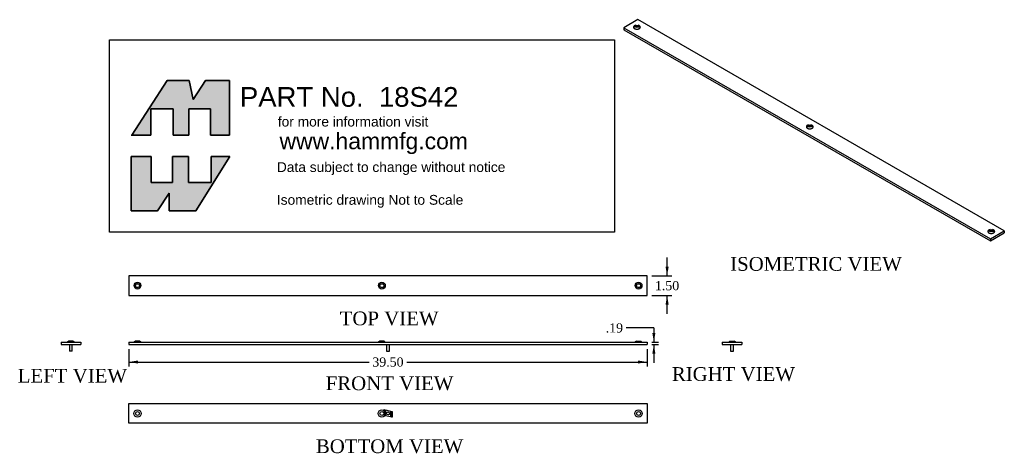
# Model space of a CAD drawing. Header units: inches. Extents: x 3.7 to 78.7, y 29.8 to 62.9.
import ezdxf
from ezdxf.enums import TextEntityAlignment as Align

# ---------------------------------------------------------------- set-up
doc = ezdxf.new("R2010")
doc.units = ezdxf.units.IN
doc.header["$MEASUREMENT"] = 0
doc.layers.get('0').update_dxf_attribs({"linetype": 'CONTINUOUS'})
for name, color, linetype in [('COM55735-2', 7, 'CONTINUOUS'), ('DEFAULT', 7, 'CONTINUOUS'), ('NTS16697', 7, 'CONTINUOUS'), ('SCS19061', 7, 'CONTINUOUS')]:
    doc.layers.add(name, color=color, linetype=linetype)
doc.styles.add('SEACAD_ARIAL_TTF', font='arial.ttf')
doc.styles.add('SEACAD_TIMES_TTF', font='times.ttf')

# ---------------------------------------------------------------- blocks, each defined once
blk = doc.blocks.new('GDIMGGROUP')
at = {"layer": 'DEFAULT', "linetype": 'Continuous'}
for points in [[(53.154, 44.077), (52.92, 44.077), (53.037, 43.377)], [(53.154, 41.177), (53.037, 41.877), (52.92, 41.177)]]:
    blk.add_hatch(color=7, dxfattribs=at).paths.add_polyline_path(points)
at = {"layer": 'DEFAULT', "color": 7, "linetype": 'Continuous'}
for p, q in [((53.037, 43.377), (53.037, 44.777)), ((51.869, 43.377), (53.387, 43.377)), ((51.869, 41.877), (53.387, 41.877)), ((53.037, 40.477), (53.037, 41.877))]:
    blk.add_line(p, q, dxfattribs=at)
at = {"layer": 'DEFAULT', "color": 7, "linetype": 'Continuous', "style": 'SEACAD_TIMES_TTF'}
blk.add_text('1.50', height=0.7, dxfattribs=at).set_placement((52.108, 42.977), align=Align.TOP_LEFT)
blk = doc.blocks.new('GDIMGGROUP1')
at = {"layer": 'DEFAULT', "linetype": 'Continuous'}
for points in [[(12.719, 36.681), (12.719, 36.915), (12.019, 36.798)], [(50.819, 36.681), (51.519, 36.798), (50.819, 36.915)]]:
    blk.add_hatch(color=7, dxfattribs=at).paths.add_polyline_path(points)
at = {"layer": 'DEFAULT', "color": 7, "linetype": 'Continuous'}
for p, q in [((12.019, 37.781), (12.019, 36.448)), ((51.519, 37.781), (51.519, 36.448)), ((12.019, 36.798), (30.33, 36.798)), ((33.209, 36.798), (51.519, 36.798))]:
    blk.add_line(p, q, dxfattribs=at)
at = {"layer": 'DEFAULT', "color": 7, "linetype": 'Continuous', "style": 'SEACAD_TIMES_TTF'}
blk.add_text('39.50', height=0.7, dxfattribs=at).set_placement((30.575, 37.148), align=Align.TOP_LEFT)
blk = doc.blocks.new('GDIMGGROUP2')
at = {"layer": 'DEFAULT', "linetype": 'Continuous'}
for points in [[(52.144, 39.019), (51.911, 39.019), (52.028, 38.319)], [(52.144, 37.431), (52.028, 38.131), (51.911, 37.431)]]:
    blk.add_hatch(color=7, dxfattribs=at).paths.add_polyline_path(points)
at = {"layer": 'DEFAULT', "color": 7, "linetype": 'Continuous'}
for p, q in [((52.028, 39.401), (49.928, 39.401)), ((52.028, 39.401), (52.028, 38.319)), ((51.869, 38.319), (52.378, 38.319)), ((51.869, 38.131), (52.378, 38.131)), ((52.028, 38.131), (52.028, 36.731))]:
    blk.add_line(p, q, dxfattribs=at)
at = {"layer": 'DEFAULT', "color": 7, "linetype": 'Continuous', "style": 'SEACAD_TIMES_TTF'}
blk.add_text('.19', height=0.7, dxfattribs=at).set_placement((48.355, 39.751), align=Align.TOP_LEFT)

msp = doc.modelspace()

# ---------------------------------------------------------------- hatches: boundary and pattern name
at = {"layer": 'DEFAULT', "linetype": 'Continuous'}
for points in [[(16.618, 58.277), (14.926, 58.277), (12.255, 54.121), (13.684, 54.121), (13.684, 56.113), (15.397, 56.113), (15.397, 54.121), (16.597, 54.121), (16.597, 56.113), (18.246, 56.113), (18.246, 54.121), (19.681, 54.121), (19.681, 58.277), (17.861, 58.277), (16.918, 56.842)], [(15.355, 50.502), (13.705, 50.502), (13.705, 52.494), (12.185, 52.494), (12.185, 48.338), (14.198, 48.338), (15.098, 49.688), (15.098, 48.338), (17.111, 48.338), (19.724, 52.494), (18.289, 52.494), (18.289, 50.502), (16.554, 50.502), (16.554, 52.494), (15.355, 52.494)]]:
    msp.add_hatch(color=7, dxfattribs=at).paths.add_polyline_path(points)

# ---------------------------------------------------------------- linework, layer by layer
at = {"layer": 'COM55735-2', "color": 7, "linetype": 'Continuous'}
for p, q in [((50.804, 62.927), (49.743, 62.315)), ((49.743, 62.315), (77.674, 46.189)), ((49.743, 62.315), (49.743, 62.161)), ((50.65, 62.499), (50.597, 62.48)), ((78.734, 46.801), (50.804, 62.927)), ((50.877, 62.48), (50.825, 62.499)), ((49.743, 62.161), (77.674, 46.036)), ((63.82, 54.896), (63.767, 54.876)), ((64.047, 54.876), (63.994, 54.896)), ((77.653, 46.909), (77.6, 46.89)), ((77.674, 46.189), (78.734, 46.801)), ((77.674, 46.036), (78.734, 46.648)), ((77.88, 46.89), (77.828, 46.909)), ((78.734, 46.801), (78.734, 46.648)), ((77.674, 46.189), (77.674, 46.036)), ((51.519, 43.377), (12.019, 43.377)), ((12.019, 43.377), (12.019, 41.877)), ((51.519, 41.877), (51.519, 43.377)), ((12.019, 41.877), (51.519, 41.877)), ((6.847, 38.319), (8.347, 38.319)), ((6.847, 38.319), (6.847, 38.131)), ((7.434, 38.401), (7.337, 38.319)), ((7.759, 38.401), (7.434, 38.401)), ((7.857, 38.319), (7.759, 38.401)), ((8.347, 38.319), (8.347, 38.131)), ((12.019, 38.319), (51.519, 38.319)), ((12.019, 38.319), (12.019, 38.131)), ((12.513, 38.401), (12.415, 38.319)), ((12.838, 38.401), (12.513, 38.401)), ((12.935, 38.319), (12.838, 38.401)), ((31.138, 38.401), (31.04, 38.319)), ((31.463, 38.401), (31.138, 38.401)), ((31.56, 38.319), (31.463, 38.401)), ((50.701, 38.401), (50.603, 38.319)), ((50.701, 38.401), (51.026, 38.401)), ((51.123, 38.319), (51.026, 38.401)), ((51.519, 38.319), (51.519, 38.131)), ((57.24, 38.319), (58.74, 38.319)), ((57.24, 38.319), (57.24, 38.131)), ((57.827, 38.401), (57.73, 38.319)), ((57.827, 38.401), (58.152, 38.401)), ((58.25, 38.319), (58.152, 38.401)), ((58.74, 38.319), (58.74, 38.131)), ((6.847, 38.131), (8.347, 38.131)), ((12.019, 38.131), (51.519, 38.131)), ((57.24, 38.131), (58.74, 38.131)), ((12.019, 33.622), (51.519, 33.622)), ((12.019, 32.122), (12.019, 33.622)), ((51.519, 33.622), (51.519, 32.122)), ((51.519, 32.122), (12.019, 32.122))]:
    msp.add_line(p, q, dxfattribs=at)
for centre, radius in [((12.675, 42.627), 0.26), ((12.675, 42.627), 0.162), ((12.675, 42.627), 0.148), ((31.3, 42.627), 0.26), ((31.3, 42.627), 0.162), ((31.3, 42.627), 0.148), ((50.863, 42.627), 0.26), ((50.863, 42.627), 0.162), ((50.863, 42.627), 0.148), ((12.675, 32.872), 0.281), ((12.675, 32.872), 0.148), ((31.3, 32.872), 0.281), ((31.3, 32.872), 0.148), ((50.863, 32.872), 0.281), ((50.863, 32.872), 0.148)]:
    msp.add_circle(centre, radius, dxfattribs=at)
for centre, major_axis in [((50.737, 62.42), (0.162, 0)), ((50.737, 62.42), (-0.148, 0)), ((63.907, 54.817), (-0.162, 0)), ((63.907, 54.817), (-0.148, 0)), ((77.74, 46.83), (-0.162, 0)), ((77.74, 46.83), (-0.148, 0))]:
    msp.add_ellipse(centre, major_axis=major_axis, ratio=0.57735, dxfattribs=at)
for points in [[(50.597, 62.48), (50.227, 62.343), (50.612, 62.222), (50.997, 62.1), (50.997, 62.353)], [(63.647, 54.75), (63.647, 54.496), (64.032, 54.618), (64.417, 54.74), (64.047, 54.876)], [(77.48, 46.763), (77.48, 46.51), (77.865, 46.631), (78.25, 46.753), (77.88, 46.89)]]:
    msp.add_rational_spline(points, [1, 0.50969466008, 1, 0.50969466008, 1], degree=2, knots=[0, 0, 0, 0.5, 0.5, 1, 1, 1], dxfattribs=at)
for points, weights in [([(50.86, 62.372), (50.737, 62.478), (50.615, 62.372)], [1, 0.559001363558, 1]), ([(50.829, 62.353), (50.737, 62.371), (50.646, 62.353)], [1, 0.945311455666, 1]), ([(50.997, 62.353), (50.997, 62.435), (50.877, 62.48)], [1, 0.877037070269, 1]), ([(63.767, 54.876), (63.647, 54.832), (63.647, 54.75)], [1, 0.877037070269, 1]), ([(64.03, 54.769), (63.907, 54.874), (63.784, 54.769)], [1, 0.559001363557, 1]), ([(63.999, 54.749), (63.907, 54.768), (63.815, 54.749)], [1, 0.945311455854, 1]), ([(77.6, 46.89), (77.48, 46.845), (77.48, 46.763)], [1, 0.877037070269, 1]), ([(77.863, 46.782), (77.74, 46.887), (77.618, 46.782)], [1, 0.559001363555, 1]), ([(77.832, 46.763), (77.74, 46.781), (77.649, 46.763)], [1, 0.945311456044, 1])]:
    msp.add_rational_spline(points, weights, degree=2, dxfattribs=at)
at = {"layer": 'DEFAULT', "color": 7, "linetype": 'Continuous'}
for p, q in [((10.552, 61.38), (49.038, 61.38)), ((10.552, 46.719), (10.552, 61.38)), ((49.038, 61.38), (49.038, 46.719)), ((14.926, 58.277), (12.227, 54.079)), ((16.618, 58.277), (14.926, 58.277)), ((16.918, 56.842), (16.618, 58.277)), ((17.861, 58.277), (16.918, 56.842)), ((19.681, 58.277), (17.861, 58.277)), ((19.681, 54.121), (19.681, 58.277)), ((13.684, 56.113), (15.397, 56.113)), ((13.684, 54.121), (13.684, 56.113)), ((15.397, 56.113), (15.397, 54.121)), ((16.597, 56.113), (18.246, 56.113)), ((16.597, 54.121), (16.597, 56.113)), ((18.246, 56.113), (18.246, 54.121)), ((12.185, 54.121), (13.684, 54.121)), ((15.397, 54.121), (16.597, 54.121)), ((18.246, 54.121), (19.681, 54.121)), ((12.185, 52.494), (13.705, 52.494)), ((12.185, 48.338), (12.185, 52.494)), ((13.705, 52.494), (13.705, 50.502)), ((15.355, 52.494), (16.554, 52.494)), ((15.355, 50.502), (15.355, 52.494)), ((16.554, 52.494), (16.554, 50.502)), ((19.724, 52.494), (17.111, 48.338)), ((18.289, 52.494), (19.724, 52.494)), ((18.289, 50.502), (18.289, 52.494)), ((13.705, 50.502), (15.355, 50.502)), ((16.554, 50.502), (18.289, 50.502)), ((15.098, 49.688), (14.198, 48.338)), ((15.098, 48.338), (15.098, 49.688)), ((14.198, 48.338), (12.185, 48.338)), ((17.111, 48.338), (15.098, 48.338)), ((49.038, 46.719), (10.552, 46.719))]:
    msp.add_line(p, q, dxfattribs=at)
for points in [[(16.618, 58.277), (16.918, 56.842), (17.861, 58.277), (19.681, 58.277), (19.681, 54.121), (18.246, 54.121), (18.246, 56.113), (16.597, 56.113), (16.597, 54.121), (15.397, 54.121), (15.397, 56.113), (13.684, 56.113), (13.684, 54.121), (12.255, 54.121), (14.926, 58.277), (16.618, 58.277)], [(16.618, 58.277), (16.918, 56.842), (17.861, 58.277), (19.681, 58.277), (19.681, 54.121), (18.246, 54.121), (18.246, 56.113), (16.597, 56.113), (16.597, 54.121), (15.397, 54.121), (15.397, 56.113), (13.684, 56.113), (13.684, 54.121), (12.255, 54.121), (14.926, 58.277), (16.618, 58.277)], [(16.618, 58.277), (16.918, 56.842), (17.861, 58.277), (19.681, 58.277), (19.681, 54.121), (18.246, 54.121), (18.246, 56.113), (16.597, 56.113), (16.597, 54.121), (15.397, 54.121), (15.397, 56.113), (13.684, 56.113), (13.684, 54.121), (12.255, 54.121), (14.926, 58.277), (16.618, 58.277)], [(16.618, 58.277), (16.918, 56.842), (17.861, 58.277), (19.681, 58.277), (19.681, 54.121), (18.246, 54.121), (18.246, 56.113), (16.597, 56.113), (16.597, 54.121), (15.397, 54.121), (15.397, 56.113), (13.684, 56.113), (13.684, 54.121), (12.255, 54.121), (14.926, 58.277), (16.618, 58.277)], [(16.618, 58.277), (16.918, 56.842), (17.861, 58.277), (19.681, 58.277), (19.681, 54.121), (18.246, 54.121), (18.246, 56.113), (16.597, 56.113), (16.597, 54.121), (15.397, 54.121), (15.397, 56.113), (13.684, 56.113), (13.684, 54.121), (12.255, 54.121), (14.926, 58.277), (16.618, 58.277)], [(15.355, 50.502), (13.705, 50.502), (13.705, 52.494), (12.185, 52.494), (12.185, 48.338), (14.198, 48.338), (15.098, 49.688), (15.098, 48.338), (17.111, 48.338), (19.724, 52.494), (18.289, 52.494), (18.289, 50.502), (16.554, 50.502), (16.554, 52.494), (15.355, 52.494), (15.355, 50.502)], [(15.355, 50.502), (13.705, 50.502), (13.705, 52.494), (12.185, 52.494), (12.185, 48.338), (14.198, 48.338), (15.098, 49.688), (15.098, 48.338), (17.111, 48.338), (19.724, 52.494), (18.289, 52.494), (18.289, 50.502), (16.554, 50.502), (16.554, 52.494), (15.355, 52.494), (15.355, 50.502)], [(15.355, 50.502), (13.705, 50.502), (13.705, 52.494), (12.185, 52.494), (12.185, 48.338), (14.198, 48.338), (15.098, 49.688), (15.098, 48.338), (17.111, 48.338), (19.724, 52.494), (18.289, 52.494), (18.289, 50.502), (16.554, 50.502), (16.554, 52.494), (15.355, 52.494), (15.355, 50.502)], [(15.355, 50.502), (13.705, 50.502), (13.705, 52.494), (12.185, 52.494), (12.185, 48.338), (14.198, 48.338), (15.098, 49.688), (15.098, 48.338), (17.111, 48.338), (19.724, 52.494), (18.289, 52.494), (18.289, 50.502), (16.554, 50.502), (16.554, 52.494), (15.355, 52.494), (15.355, 50.502)], [(15.355, 50.502), (13.705, 50.502), (13.705, 52.494), (12.185, 52.494), (12.185, 48.338), (14.198, 48.338), (15.098, 49.688), (15.098, 48.338), (17.111, 48.338), (19.724, 52.494), (18.289, 52.494), (18.289, 50.502), (16.554, 50.502), (16.554, 52.494), (15.355, 52.494), (15.355, 50.502)]]:
    msp.add_lwpolyline(points, dxfattribs=at)
for points in [[(16.618, 58.277), (14.926, 58.277), (12.255, 54.121), (13.684, 54.121), (13.684, 56.113), (15.397, 56.113), (15.397, 54.121), (16.597, 54.121), (16.597, 56.113), (18.246, 56.113), (18.246, 54.121), (19.681, 54.121), (19.681, 58.277), (17.861, 58.277), (16.918, 56.842), (16.618, 58.277)], [(15.355, 50.502), (15.355, 52.494), (16.554, 52.494), (16.554, 50.502), (18.289, 50.502), (18.289, 52.494), (19.724, 52.494), (17.111, 48.338), (15.098, 48.338), (15.098, 49.688), (14.198, 48.338), (12.185, 48.338), (12.185, 52.494), (13.705, 52.494), (13.705, 50.502), (15.355, 50.502)]]:
    msp.add_lwpolyline(points, close=True, dxfattribs=at)
at = {"layer": 'NTS16697', "color": 7, "linetype": 'Continuous'}
for p, q in [((31.466, 33.164), (31.496, 33.157)), ((31.466, 32.727), (31.466, 33.164)), ((31.496, 32.72), (31.496, 33.157)), ((31.576, 33.137), (31.963, 33.044)), ((31.576, 33.137), (31.576, 32.7)), ((31.963, 33.044), (31.963, 32.607)), ((32.043, 33.025), (32.073, 33.017)), ((32.043, 32.588), (32.043, 33.025)), ((32.073, 33.017), (32.073, 32.58)), ((31.496, 32.72), (31.466, 32.727)), ((31.963, 32.607), (31.576, 32.7)), ((32.073, 32.58), (32.043, 32.588))]:
    msp.add_line(p, q, dxfattribs=at)
at = {"layer": 'SCS19061', "color": 7, "linetype": 'Continuous'}
for p, q in [((7.485, 38.131), (7.485, 37.631)), ((7.709, 37.631), (7.485, 37.631)), ((7.709, 37.631), (7.709, 38.131)), ((31.657, 38.131), (31.657, 37.631)), ((31.657, 37.631), (31.881, 37.631)), ((31.881, 37.631), (31.881, 38.131)), ((57.878, 38.131), (57.878, 37.631)), ((57.878, 37.631), (58.102, 37.631)), ((58.102, 37.631), (58.102, 38.131))]:
    msp.add_line(p, q, dxfattribs=at)
msp.add_circle((31.769, 32.872), 0.112, dxfattribs=at)

# ---------------------------------------------------------------- block references
at = {"layer": 'DEFAULT'}
for name in ['GDIMGGROUP', 'GDIMGGROUP2', 'GDIMGGROUP1']:
    msp.add_blockref(name, (0, 0), dxfattribs=at)

# ---------------------------------------------------------------- texts
at = {"color": 2, "linetype": 'Continuous', "style": 'SEACAD_TIMES_TTF'}
for s, p in [('ISOMETRIC VIEW', (57.844, 44.811)), ('TOP VIEW', (28.087, 40.652)), ('LEFT VIEW', (3.553, 36.276)), ('RIGHT VIEW', (53.399, 36.406)), ('FRONT VIEW', (27.017, 35.7)), ('BOTTOM VIEW', (26.271, 30.897))]:
    msp.add_text(s, height=1.05, dxfattribs=at).set_placement(p, align=Align.TOP_LEFT)
at = {"layer": 'DEFAULT', "color": 7, "linetype": 'Continuous', "style": 'SEACAD_ARIAL_TTF'}
for s, height, p in [('PART No.  18S42', 1.5, (20.48, 57.782)), ('for more information visit', 0.75, (23.369, 55.521)), ('www.hammfg.com', 1.25, (23.499, 54.291)), ('Data subject to change without notice', 0.75, (23.298, 52.051)), ('Isometric drawing Not to Scale', 0.75, (23.298, 49.551))]:
    msp.add_text(s, height=height, dxfattribs=at).set_placement(p, align=Align.TOP_LEFT)

doc.saveas('drawing.dxf')
